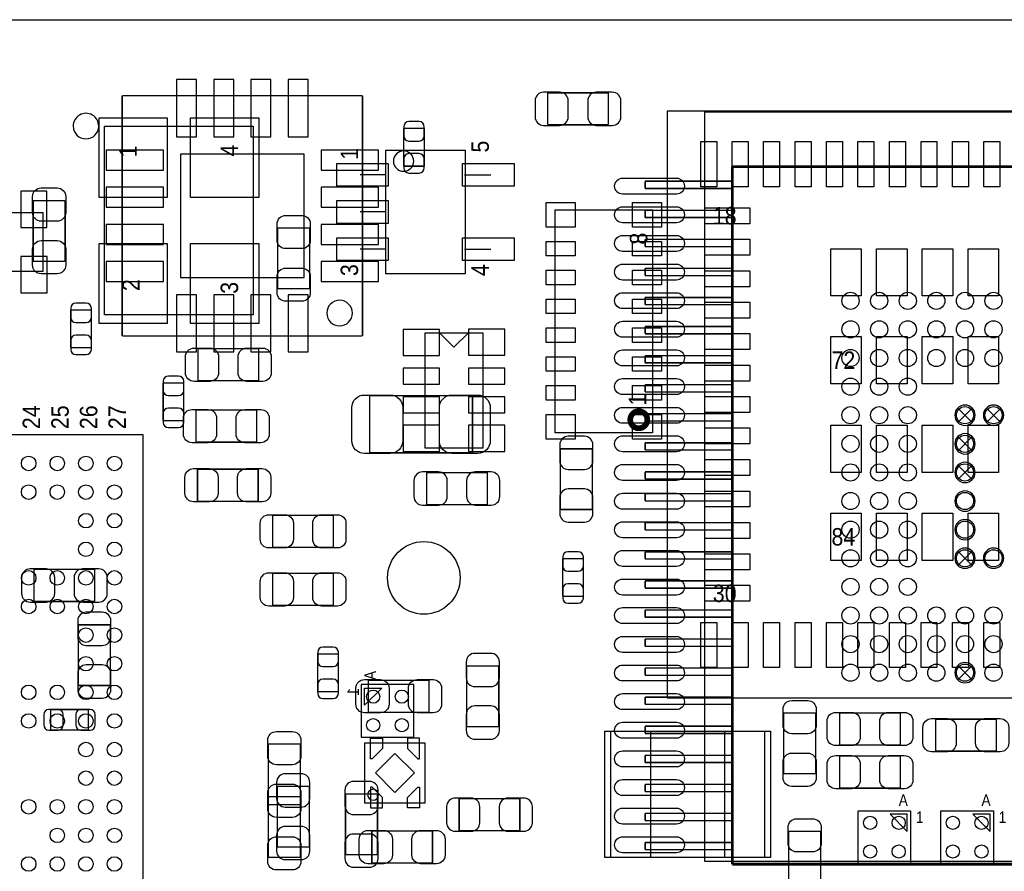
# Model space of a CAD drawing. Extents: x 7.2 to 74.8, y 33.9 to 67.
# Tile 7 of 11: x 38.4 to 55.6, y 52.1 to 67. Entities that reach past the tile are written whole.
import ezdxf
from ezdxf.enums import TextEntityAlignment as Align

# ---------------------------------------------------------------- set-up
doc = ezdxf.new("R2010")
doc.units = 0
for name, color, linetype in [('BG_OUTLINE', 3, 'CONTINUOUS'), ('PG_ASSEMBLY_BOTTOM', 43, 'CONTINUOUS'), ('PG_ASSEMBLY_TOP', 7, 'CONTINUOUS'), ('PIN_BOTTOM', 211, 'CONTINUOUS'), ('PIN_TOP', 173, 'CONTINUOUS')]:
    doc.layers.add(name, color=color, linetype=linetype)

msp = doc.modelspace()

# ---------------------------------------------------------------- linework, layer by layer
at = {"layer": 'BG_OUTLINE'}
msp.add_lwpolyline([(74.799952, 55.992776, 0.414214), (72.800972, 53.993796, 0.414214), (74.799952, 51.994816), (74.799952, 33.993836), (23.949152, 33.993836), (23.949152, 37.493956, 0.414214), (23.451312, 37.994336, 0.414214), (22.950932, 37.493956), (22.950932, 33.993836), (7.200392, 33.993836), (7.200392, 51.994816, 0.414214), (9.199372, 53.993796, 0.414214), (7.200392, 55.992776), (7.199884, 66.987928), (74.799952, 66.987928)], format="xyb", close=True, dxfattribs=at)
at = {"layer": 'PG_ASSEMBLY_BOTTOM'}
for points, const_width in [([(44.390564, 65.660524), (40.19042, 65.660524)], 0.0254), ([(40.19042, 65.660524), (40.19042, 61.46038)], 0.0254), ([(44.390564, 61.46038), (44.390564, 65.660524)], 0.0254), ([(48.68799, 65.710308), (47.627794, 65.710308)], 0.024892), ([(47.627794, 65.710308), (47.627794, 65.150492)], 0.024892), ([(48.68799, 65.150492), (48.68799, 65.710308)], 0.024892), ([(45.110654, 65.087246), (45.110654, 64.427354)], 0.024892), ([(45.470826, 65.087246), (45.110654, 65.087246)], 0.024892), ([(45.470826, 64.427354), (45.470826, 65.087246)], 0.024892), ([(47.627794, 65.150492), (48.68799, 65.150492)], 0.024892), ([(45.110654, 64.427354), (45.470826, 64.427354)], 0.024892), ([(50.856388, 64.419226), (50.856388, 52.227226)], 0.0508), ([(67.671188, 64.419226), (50.856388, 64.419226)], 0.0508), ([(49.332388, 64.165226), (50.856388, 64.165226)], 0.0254), ([(49.332388, 64.038226), (49.332388, 64.165226)], 0.0254), ([(50.856388, 64.038226), (49.332388, 64.038226)], 0.0254), ([(49.332388, 63.657226), (50.856388, 63.657226)], 0.0254), ([(49.332388, 63.530226), (49.332388, 63.657226)], 0.0254), ([(50.856388, 63.530226), (49.332388, 63.530226)], 0.0254), ([(49.332388, 63.149226), (50.856388, 63.149226)], 0.0254), ([(49.332388, 63.022226), (49.332388, 63.149226)], 0.0254), ([(50.856388, 63.022226), (49.332388, 63.022226)], 0.0254), ([(49.332388, 62.641226), (50.856388, 62.641226)], 0.0254), ([(49.332388, 62.514226), (49.332388, 62.641226)], 0.0254), ([(50.856388, 62.514226), (49.332388, 62.514226)], 0.0254), ([(49.332388, 62.133226), (50.856388, 62.133226)], 0.0254), ([(49.332388, 62.006226), (49.332388, 62.133226)], 0.0254), ([(50.856388, 62.006226), (49.332388, 62.006226)], 0.0254), ([(39.651178, 61.914278), (39.291006, 61.914278)], 0.024892), ([(39.291006, 61.914278), (39.291006, 61.254386)], 0.024892), ([(39.651178, 61.254386), (39.651178, 61.914278)], 0.024892), ([(49.332388, 61.625226), (50.856388, 61.625226)], 0.0254), ([(49.332388, 61.498226), (49.332388, 61.625226)], 0.0254), ([(40.19042, 61.46038), (44.390564, 61.46038)], 0.0254), ([(50.856388, 61.498226), (49.332388, 61.498226)], 0.0254), ([(39.291006, 61.254386), (39.651178, 61.254386)], 0.024892), ([(49.332388, 61.117226), (50.856388, 61.117226)], 0.0254), ([(49.332388, 60.990226), (49.332388, 61.117226)], 0.0254), ([(50.856388, 60.990226), (49.332388, 60.990226)], 0.0254), ([(41.266618, 60.639198), (40.906446, 60.639198)], 0.024892), ([(40.906446, 60.639198), (40.906446, 59.979306)], 0.024892), ([(41.266618, 59.979306), (41.266618, 60.639198)], 0.024892), ([(49.332388, 60.609226), (50.856388, 60.609226)], 0.0254), ([(49.332388, 60.482226), (49.332388, 60.609226)], 0.0254), ([(50.856388, 60.482226), (49.332388, 60.482226)], 0.0254), ([(49.332388, 60.101226), (50.856388, 60.101226)], 0.0254), ([(49.332388, 59.974226), (49.332388, 60.101226)], 0.0254), ([(40.906446, 59.979306), (41.266618, 59.979306)], 0.024892), ([(50.856388, 59.974226), (49.332388, 59.974226)], 0.0254), ([(49.332388, 59.593226), (50.856388, 59.593226)], 0.0254), ([(49.332388, 59.466226), (49.332388, 59.593226)], 0.0254), ([(47.849282, 59.487054), (47.849282, 58.426858)], 0.024892), ([(48.409098, 59.487054), (47.849282, 59.487054)], 0.024892), ([(48.409098, 58.426858), (48.409098, 59.487054)], 0.024892), ([(50.856388, 59.466226), (49.332388, 59.466226)], 0.0254), ([(45.511212, 59.073288), (45.511212, 58.513472), (46.571408, 58.513472), (46.571408, 59.073288), (45.511212, 59.073288)], 0.024892), ([(49.332388, 59.085226), (50.856388, 59.085226)], 0.0254), ([(49.332388, 58.958226), (49.332388, 59.085226)], 0.0254), ([(50.856388, 58.958226), (49.332388, 58.958226)], 0.0254), ([(49.332388, 58.704226), (50.856388, 58.704226)], 0.0254), ([(49.332388, 58.577226), (49.332388, 58.704226)], 0.0254), ([(50.856388, 58.577226), (49.332388, 58.577226)], 0.0254), ([(47.849282, 58.426858), (48.409098, 58.426858)], 0.024892), ([(49.332388, 58.196226), (50.856388, 58.196226)], 0.0254), ([(49.332388, 58.069226), (49.332388, 58.196226)], 0.0254), ([(50.856388, 58.069226), (49.332388, 58.069226)], 0.0254), ([(49.332388, 57.688226), (50.856388, 57.688226)], 0.0254), ([(49.332388, 57.561226), (49.332388, 57.688226)], 0.0254), ([(48.251618, 57.568084), (47.891446, 57.568084)], 0.024892), ([(47.891446, 57.568084), (47.891446, 56.908192)], 0.024892), ([(48.251618, 56.908192), (48.251618, 57.568084)], 0.024892), ([(50.856388, 57.561226), (49.332388, 57.561226)], 0.0254), ([(39.710106, 57.380124), (38.64991, 57.380124)], 0.024892), ([(38.64991, 57.380124), (38.64991, 56.820308)], 0.024892), ([(39.710106, 56.820308), (39.710106, 57.380124)], 0.024892), ([(49.332388, 57.180226), (50.856388, 57.180226)], 0.0254), ([(49.332388, 57.053226), (49.332388, 57.180226)], 0.0254), ([(50.856388, 57.053226), (49.332388, 57.053226)], 0.0254), ([(38.64991, 56.820308), (39.710106, 56.820308)], 0.024892), ([(47.891446, 56.908192), (48.251618, 56.908192)], 0.024892), ([(49.332388, 56.672226), (50.856388, 56.672226)], 0.0254), ([(49.332388, 56.545226), (49.332388, 56.672226)], 0.0254), ([(50.856388, 56.545226), (49.332388, 56.545226)], 0.0254), ([(39.421816, 56.411622), (39.421816, 55.351426)], 0.024892), ([(39.981632, 56.411622), (39.421816, 56.411622)], 0.024892), ([(39.981632, 55.351426), (39.981632, 56.411622)], 0.024892), ([(49.332388, 56.164226), (50.856388, 56.164226)], 0.0254), ([(49.332388, 56.037226), (49.332388, 56.164226)], 0.0254), ([(50.856388, 56.037226), (49.332388, 56.037226)], 0.0254), ([(43.608498, 55.242206), (43.96867, 55.242206), (43.96867, 55.902098), (43.608498, 55.902098), (43.608498, 55.242206)], 0.024892), ([(46.773846, 55.693564), (46.21403, 55.693564), (46.21403, 54.633368), (46.773846, 54.633368), (46.773846, 55.693564)], 0.024892), ([(49.332388, 55.656226), (50.856388, 55.656226)], 0.0254), ([(49.332388, 55.529226), (49.332388, 55.656226)], 0.0254), ([(50.856388, 55.529226), (49.332388, 55.529226)], 0.0254), ([(39.421816, 55.351426), (39.981632, 55.351426)], 0.024892), ([(49.332388, 55.148226), (50.856388, 55.148226)], 0.0254), ([(49.332388, 55.021226), (49.332388, 55.148226)], 0.0254), ([(39.599108, 54.932072), (38.939216, 54.932072)], 0.024892), ([(38.939216, 54.932072), (38.939216, 54.5719)], 0.024892), ([(39.599108, 54.5719), (39.599108, 54.932072)], 0.024892), ([(50.856388, 55.021226), (49.332388, 55.021226)], 0.0254), ([(38.939216, 54.5719), (39.599108, 54.5719)], 0.024892), ([(49.332388, 54.640226), (50.856388, 54.640226)], 0.0254), ([(49.332388, 54.513226), (49.332388, 54.640226)], 0.0254), ([(50.856388, 54.513226), (49.332388, 54.513226)], 0.0254), ([(49.332388, 54.132226), (50.856388, 54.132226)], 0.0254), ([(49.332388, 54.005226), (49.332388, 54.132226)], 0.0254), ([(50.856388, 54.005226), (49.332388, 54.005226)], 0.0254), ([(43.459908, 53.588158), (42.900092, 53.588158)], 0.024892), ([(42.900092, 53.588158), (42.900092, 52.527962)], 0.024892), ([(43.459908, 52.527962), (43.459908, 53.588158)], 0.024892), ([(49.332388, 53.624226), (50.856388, 53.624226)], 0.0254), ([(49.332388, 53.497226), (49.332388, 53.624226)], 0.0254), ([(44.653708, 53.456078), (44.093892, 53.456078), (44.093892, 52.395882), (44.653708, 52.395882), (44.653708, 53.456078)], 0.024892), ([(47.141638, 52.813712), (47.141638, 53.373528), (46.081442, 53.373528), (46.081442, 52.813712), (47.141638, 52.813712)], 0.024892), ([(50.856388, 53.497226), (49.332388, 53.497226)], 0.0254), ([(49.332388, 53.116226), (50.856388, 53.116226)], 0.0254), ([(49.332388, 52.989226), (49.332388, 53.116226)], 0.0254), ([(50.856388, 52.989226), (49.332388, 52.989226)], 0.0254), ([(42.900092, 52.527962), (43.459908, 52.527962)], 0.024892), ([(49.332388, 52.608226), (50.856388, 52.608226)], 0.0254), ([(49.332388, 52.481226), (49.332388, 52.608226)], 0.0254), ([(50.856388, 52.481226), (49.332388, 52.481226)], 0.0254), ([(50.856388, 52.227226), (67.671188, 52.227226)], 0.0508)]:
    msp.add_lwpolyline(points, dxfattribs=dict(at, const_width=const_width))
for points in [[(50.37328, 52.274978), (50.37328, 65.375028), (61.973206, 65.375028), (61.973206, 52.274978)], [(44.42841, 55.30723), (44.728384, 55.30723), (44.42841, 55.007256)]]:
    msp.add_lwpolyline(points, close=True, dxfattribs=at)
for points in [[(38.810692, 63.611252), (36.804092, 63.611252)], [(38.810692, 62.595252), (38.810692, 63.611252)], [(36.804092, 62.595252), (38.810692, 62.595252)], [(45.482002, 61.511434), (45.482002, 59.504834), (46.498002, 59.504834), (46.498002, 61.511434), (45.482002, 61.511434)], [(45.990002, 61.262514), (45.736002, 61.516514)], [(45.990002, 61.262514), (46.244002, 61.516514)], [(55.049166, 60.20054), (55.048658, 60.20054), (54.797706, 59.949588)], [(54.79796, 60.200794), (54.798468, 60.200794), (55.04942, 59.949842)], [(55.549038, 60.20054), (55.54853, 60.20054), (55.297578, 59.949588)], [(55.297832, 60.200794), (55.29834, 60.200794), (55.549292, 59.949842)], [(55.049166, 59.700668), (55.048658, 59.700668), (54.797706, 59.449716)], [(54.79796, 59.700922), (54.798468, 59.700922), (55.04942, 59.44997)], [(55.049166, 59.200542), (55.048658, 59.200542), (54.797706, 58.94959)], [(54.79796, 59.200796), (54.798468, 59.200796), (55.04942, 58.949844)], [(55.049166, 57.700672), (55.048658, 57.700672), (54.797706, 57.44972)], [(54.79796, 57.700926), (54.798468, 57.700926), (55.04942, 57.449974)], [(55.049166, 55.700676), (55.048658, 55.700676), (54.797706, 55.449724)], [(54.79796, 55.70093), (54.798468, 55.70093), (55.04942, 55.449978)], [(45.287438, 55.366158), (44.369482, 55.366158), (44.369482, 54.448202), (45.287438, 54.448202), (45.287438, 55.366158)]]:
    msp.add_lwpolyline(points, dxfattribs=at)
msp.add_lwpolyline([(43.990514, 62.08395, 0.414271), (43.766994, 61.86043, 0.414144), (43.990514, 61.63691, 0.414156), (44.214034, 61.86043, 0.414144)], format="xyb", close=True, dxfattribs=at)
for points in [[(55.101236, 60.075064, 1), (54.745636, 60.075064, 1), (55.101236, 60.075064)], [(55.601108, 60.075064, 1), (55.245508, 60.075064, 1), (55.601108, 60.075064)], [(55.101236, 59.575192, 1), (54.745636, 59.575192, 1), (55.101236, 59.575192)], [(55.101236, 59.075066, 1), (54.745636, 59.075066, 1), (55.101236, 59.075066)], [(55.101236, 58.575194, 1), (54.745636, 58.575194, 1), (55.101236, 58.575194)], [(55.101236, 58.075068, 1), (54.745636, 58.075068, 1), (55.101236, 58.075068)], [(55.101236, 57.575196, 1), (54.745636, 57.575196, 1), (55.101236, 57.575196)], [(55.601108, 57.575196, 1), (55.245508, 57.575196, 1), (55.601108, 57.575196)], [(55.101236, 55.5752, 1), (54.745636, 55.5752, 1), (55.101236, 55.5752)]]:
    msp.add_lwpolyline(points, format="xyb", dxfattribs=at)
at = {"layer": 'PG_ASSEMBLY_TOP'}
for points in [[(39.779956, 65.127886, 1.000125), (39.332916, 65.127886, 0.999875), (39.779956, 65.127886)], [(45.287692, 64.516, 1), (44.932092, 64.516, 1), (45.287692, 64.516)], [(44.673012, 53.4416, 1), (44.480988, 53.4416, 1), (44.673012, 53.4416)]]:
    msp.add_lwpolyline(points, format="xyb", dxfattribs=at)
for points in [[(49.718214, 65.386966), (49.718214, 55.13705), (59.96813, 55.13705), (59.96813, 65.386966)], [(39.882064, 65.12687), (42.482008, 65.12687), (42.482008, 61.826902), (39.882064, 61.826902)], [(49.461928, 59.765946), (47.760128, 59.765946), (47.760128, 63.667386), (49.461928, 63.667386)], [(45.483018, 53.297582), (44.432982, 53.297582), (44.432982, 54.347618), (45.483018, 54.347618)], [(53.915056, 53.100478), (53.615082, 53.100478), (53.915056, 52.800504)], [(55.362348, 53.100478), (55.062374, 53.100478), (55.362348, 52.800504)]]:
    msp.add_lwpolyline(points, close=True, dxfattribs=at)
for points in [[(46.190916, 64.702182), (44.790868, 64.702182)], [(44.790868, 64.702182), (44.790868, 62.552072)], [(46.190916, 62.552072), (46.190916, 64.702182)], [(44.805092, 64.27724), (44.347892, 64.27724)], [(46.176692, 64.27724), (46.633892, 64.27724)], [(44.805092, 63.627), (44.347892, 63.627)], [(44.805092, 62.97676), (44.347892, 62.97676)], [(46.176692, 62.97676), (46.633892, 62.97676)], [(44.790868, 62.552072), (46.190916, 62.552072)], [(40.55491, 59.73191), (26.954988, 59.73191)], [(40.55491, 45.731938), (40.55491, 59.73191)], [(51.425856, 54.55031), (48.725836, 54.55031)], [(48.725836, 54.55031), (48.725836, 52.350416)], [(51.425856, 52.350416), (51.425856, 54.55031)], [(53.056028, 53.159406), (53.973984, 53.159406), (53.973984, 52.24145), (53.056028, 52.24145), (53.056028, 53.159406)], [(54.50332, 53.159406), (55.421276, 53.159406), (55.421276, 52.24145), (54.50332, 52.24145), (54.50332, 53.159406)], [(48.725836, 52.350416), (51.425856, 52.350416)]]:
    msp.add_lwpolyline(points, dxfattribs=at)
at = {"layer": 'PG_ASSEMBLY_TOP', "const_width": 0.024892}
for points in [[(38.632892, 62.766702), (38.632892, 63.826898)], [(38.632892, 63.826898), (39.192708, 63.826898)], [(39.192708, 63.826898), (39.192708, 62.766702)], [(42.908728, 62.286388), (42.908728, 63.346584)], [(42.908728, 63.346584), (43.468544, 63.346584)], [(43.468544, 63.346584), (43.468544, 62.286388)], [(39.192708, 62.766702), (38.632892, 62.766702)], [(43.468544, 62.286388), (42.908728, 62.286388)], [(41.515538, 61.237114), (42.575734, 61.237114)], [(41.515538, 60.677298), (41.515538, 61.237114)], [(42.575734, 61.237114), (42.575734, 60.677298)], [(42.575734, 60.677298), (41.515538, 60.677298)], [(44.51477, 59.418474), (44.51477, 60.418726), (46.314614, 60.418726), (46.314614, 59.418474), (44.51477, 59.418474)], [(41.480994, 60.164726), (42.54119, 60.164726)], [(41.480994, 59.60491), (41.480994, 60.164726)], [(42.54119, 60.164726), (42.54119, 59.60491)], [(42.54119, 59.60491), (41.480994, 59.60491)], [(41.506394, 59.131708), (42.56659, 59.131708)], [(41.506394, 58.571892), (41.506394, 59.131708)], [(42.56659, 59.131708), (42.56659, 58.571892)], [(42.56659, 58.571892), (41.506394, 58.571892)], [(42.822114, 58.326528), (43.88231, 58.326528)], [(42.822114, 57.766712), (42.822114, 58.326528)], [(43.88231, 58.326528), (43.88231, 57.766712)], [(43.88231, 57.766712), (42.822114, 57.766712)], [(42.822114, 57.310528), (43.88231, 57.310528)], [(42.822114, 56.750712), (42.822114, 57.310528)], [(43.88231, 57.310528), (43.88231, 56.750712)], [(43.88231, 56.750712), (42.822114, 56.750712)], [(44.49445, 54.884066), (44.49445, 55.443882), (45.554646, 55.443882), (45.554646, 54.884066), (44.49445, 54.884066)], [(51.754024, 53.808884), (51.754024, 54.86908)], [(51.754024, 54.86908), (52.31384, 54.86908)], [(52.31384, 54.86908), (52.31384, 53.808884)], [(52.733194, 54.310788), (52.733194, 54.870604)], [(52.733194, 54.870604), (53.79339, 54.870604)], [(53.79339, 54.870604), (53.79339, 54.310788)], [(54.409594, 54.203092), (54.409594, 54.762908)], [(54.409594, 54.762908), (55.46979, 54.762908)], [(55.46979, 54.762908), (55.46979, 54.203092)], [(42.745152, 53.267102), (42.745152, 54.327298)], [(42.745152, 54.327298), (43.304968, 54.327298)], [(43.304968, 54.327298), (43.304968, 53.267102)], [(53.79339, 54.310788), (52.733194, 54.310788)], [(52.733194, 53.557932), (52.733194, 54.117748)], [(52.733194, 54.117748), (53.79339, 54.117748)], [(53.79339, 54.117748), (53.79339, 53.557932)], [(55.46979, 54.203092), (54.409594, 54.203092)], [(52.31384, 53.808884), (51.754024, 53.808884)], [(53.79339, 53.557932), (52.733194, 53.557932)], [(43.304968, 52.347114), (42.745152, 52.347114), (42.745152, 53.40731), (43.304968, 53.40731), (43.304968, 52.347114)], [(43.304968, 53.267102), (42.745152, 53.267102)], [(44.554902, 52.247292), (44.554902, 52.807108), (45.615098, 52.807108), (45.615098, 52.247292), (44.554902, 52.247292)], [(51.840384, 51.743102), (51.840384, 52.803298)], [(51.840384, 52.803298), (52.4002, 52.803298)], [(52.4002, 52.803298), (52.4002, 51.743102)]]:
    msp.add_lwpolyline(points, dxfattribs=at)
at = {"layer": 'PG_ASSEMBLY_TOP', "const_width": 0.09906}
msp.add_lwpolyline([(49.370488, 59.996578, 0.999739), (49.07153, 59.996832, 1.000261), (49.370488, 59.996578)], format="xyb", dxfattribs=at)
at = {"layer": 'PIN_BOTTOM'}
for points in [[(41.14038, 64.940561), (41.490392, 64.940561), (41.490392, 65.940559), (41.14038, 65.940559)], [(41.790366, 64.940561), (42.140378, 64.940561), (42.140378, 65.940559), (41.790366, 65.940559)], [(42.440606, 64.940561), (42.790618, 64.940561), (42.790618, 65.940559), (42.440606, 65.940559)], [(43.090592, 64.940561), (43.440604, 64.940561), (43.440604, 65.940559), (43.090592, 65.940559)], [(39.910385, 64.360552), (40.910383, 64.360552), (40.910383, 64.710564), (39.910385, 64.710564)], [(41.210484, 62.480444), (43.3705, 62.480444), (43.3705, 64.64046), (41.210484, 64.64046)], [(43.670601, 64.360552), (44.670599, 64.360552), (44.670599, 64.710564), (43.670601, 64.710564)], [(39.910385, 63.710566), (40.910383, 63.710566), (40.910383, 64.060578), (39.910385, 64.060578)], [(43.670601, 63.710566), (44.670599, 63.710566), (44.670599, 64.060578), (43.670601, 64.060578)], [(38.4175, 63.992252), (38.4175, 63.357252), (38.8747, 63.357252), (38.8747, 63.992252)], [(39.910385, 63.060326), (40.910383, 63.060326), (40.910383, 63.410338), (39.910385, 63.410338)], [(43.670601, 63.060326), (44.670599, 63.060326), (44.670599, 63.410338), (43.670601, 63.410338)], [(38.418262, 62.849252), (38.418262, 62.214252), (38.875462, 62.214252), (38.875462, 62.849252)], [(39.910385, 62.41034), (40.910383, 62.41034), (40.910383, 62.760352), (39.910385, 62.760352)], [(43.670601, 62.41034), (44.670599, 62.41034), (44.670599, 62.760352), (43.670601, 62.760352)], [(41.14038, 61.180345), (41.490392, 61.180345), (41.490392, 62.180343), (41.14038, 62.180343)], [(41.790366, 61.180345), (42.140378, 61.180345), (42.140378, 62.180343), (41.790366, 62.180343)], [(42.440606, 61.180345), (42.790618, 61.180345), (42.790618, 62.180343), (42.440606, 62.180343)], [(43.090592, 61.180345), (43.440604, 61.180345), (43.440604, 62.180343), (43.090592, 62.180343)], [(45.736002, 61.574934), (45.101002, 61.574934), (45.101002, 61.117734), (45.736002, 61.117734)], [(46.879002, 61.580014), (46.244002, 61.580014), (46.244002, 61.122814), (46.879002, 61.122814)], [(45.736002, 60.896754), (45.101002, 60.896754), (45.101002, 60.617354), (45.736002, 60.617354)], [(46.879002, 60.899294), (46.244002, 60.899294), (46.244002, 60.619894), (46.879002, 60.619894)], [(45.736002, 60.396374), (45.101002, 60.396374), (45.101002, 60.116974), (45.736002, 60.116974)], [(46.879002, 60.398914), (46.244002, 60.398914), (46.244002, 60.119514), (46.879002, 60.119514)], [(45.736002, 59.898534), (45.101002, 59.898534), (45.101002, 59.441334), (45.736002, 59.441334)], [(46.879002, 59.898534), (46.244002, 59.898534), (46.244002, 59.441334), (46.879002, 59.441334)]]:
    msp.add_lwpolyline(points, close=True, dxfattribs=at)
for points in [[(47.557944, 65.140332), (47.837852, 65.140332, 0.414846), (47.987966, 65.290446), (47.987966, 65.570354, 0.414846), (47.837852, 65.720468), (47.557944, 65.720468, 0.414846), (47.40783, 65.570354), (47.40783, 65.290446, 0.414846)], [(48.75784, 65.720468), (48.477932, 65.720468, 0.414846), (48.327818, 65.570354), (48.327818, 65.290446, 0.414846), (48.477932, 65.140332), (48.75784, 65.140332, 0.414846), (48.907954, 65.290446), (48.907954, 65.570354, 0.414846)], [(45.110654, 65.117218), (45.110654, 64.957198, 0.413587), (45.200824, 64.867282), (45.380656, 64.867282, 0.413587), (45.470826, 64.957198), (45.470826, 65.117218, 0.413587), (45.380656, 65.207134), (45.200824, 65.207134, 0.413587)], [(45.470826, 64.397382), (45.470826, 64.557402, 0.413587), (45.380656, 64.647318), (45.200824, 64.647318, 0.413587), (45.110654, 64.557402), (45.110654, 64.397382, 0.413587), (45.200824, 64.307466), (45.380656, 64.307466, 0.413587)], [(49.878488, 63.939166), (48.938688, 63.939166, -1), (48.938688, 64.218566), (49.878488, 64.218566, -1)], [(49.878488, 63.438786), (48.938688, 63.438786, -1), (48.938688, 63.718186), (49.878488, 63.718186, -1)], [(49.878488, 62.938406), (48.938688, 62.938406, -1), (48.938688, 63.217806), (49.878488, 63.217806, -1)], [(49.878488, 62.438026), (48.938688, 62.438026, -1), (48.938688, 62.717426), (49.878488, 62.717426, -1)], [(49.878488, 61.937646), (48.938688, 61.937646, -1), (48.938688, 62.217046), (49.878488, 62.217046, -1)], [(39.291006, 61.94425), (39.291006, 61.78423, 0.413587), (39.381176, 61.694314), (39.561008, 61.694314, 0.413587), (39.651178, 61.78423), (39.651178, 61.94425, 0.413587), (39.561008, 62.034166), (39.381176, 62.034166, 0.413587)], [(49.878488, 61.437266), (48.938688, 61.437266, -1), (48.938688, 61.716666), (49.878488, 61.716666, -1)], [(39.651178, 61.224414), (39.651178, 61.384434, 0.413587), (39.561008, 61.47435), (39.381176, 61.47435, 0.413587), (39.291006, 61.384434), (39.291006, 61.224414, 0.413587), (39.381176, 61.134498), (39.561008, 61.134498, 0.413587)], [(49.878488, 60.936886), (48.938688, 60.936886, -1), (48.938688, 61.216286), (49.878488, 61.216286, -1)], [(40.906446, 60.66917), (40.906446, 60.50915, 0.413587), (40.996616, 60.419234), (41.176448, 60.419234, 0.413587), (41.266618, 60.50915), (41.266618, 60.66917, 0.413587), (41.176448, 60.759086), (40.996616, 60.759086, 0.413587)], [(49.878488, 60.436506), (48.938688, 60.436506, -1), (48.938688, 60.715906), (49.878488, 60.715906, -1)], [(41.266618, 59.949334), (41.266618, 60.109354, 0.413587), (41.176448, 60.19927), (40.996616, 60.19927, 0.413587), (40.906446, 60.109354), (40.906446, 59.949334, 0.413587), (40.996616, 59.859418), (41.176448, 59.859418, 0.413587)], [(49.878488, 59.933586), (48.938688, 59.933586, -1), (48.938688, 60.212986), (49.878488, 60.212986, -1)], [(47.839122, 59.556904), (47.839122, 59.276996, 0.414846), (47.989236, 59.126882), (48.269144, 59.126882, 0.414846), (48.419258, 59.276996), (48.419258, 59.556904, 0.414846), (48.269144, 59.707018), (47.989236, 59.707018, 0.414846)], [(49.878488, 59.435746), (48.938688, 59.435746, -1), (48.938688, 59.715146), (49.878488, 59.715146, -1)], [(49.878488, 58.935366), (48.938688, 58.935366, -1), (48.938688, 59.214766), (49.878488, 59.214766, -1)], [(45.441362, 58.503312), (45.72127, 58.503312, 0.414846), (45.871384, 58.653426), (45.871384, 58.933334, 0.414846), (45.72127, 59.083448), (45.441362, 59.083448, 0.414846), (45.291248, 58.933334), (45.291248, 58.653426, 0.414846)], [(46.641258, 59.083448), (46.36135, 59.083448, 0.414846), (46.211236, 58.933334), (46.211236, 58.653426, 0.414846), (46.36135, 58.503312), (46.641258, 58.503312, 0.414846), (46.791372, 58.653426), (46.791372, 58.933334, 0.414846)], [(48.419258, 58.357008), (48.419258, 58.636916, 0.414846), (48.269144, 58.78703), (47.989236, 58.78703, 0.414846), (47.839122, 58.636916), (47.839122, 58.357008, 0.414846), (47.989236, 58.206894), (48.269144, 58.206894, 0.414846)], [(49.878488, 58.432446), (48.938688, 58.432446, -1), (48.938688, 58.711846), (49.878488, 58.711846, -1)], [(49.878488, 57.934606), (48.938688, 57.934606, -1), (48.938688, 58.214006), (49.878488, 58.214006, -1)], [(47.891446, 57.598056), (47.891446, 57.438036, 0.413587), (47.981616, 57.34812), (48.161448, 57.34812, 0.413587), (48.251618, 57.438036), (48.251618, 57.598056, 0.413587), (48.161448, 57.687972), (47.981616, 57.687972, 0.413587)], [(49.878488, 57.431686), (48.938688, 57.431686, -1), (48.938688, 57.711086), (49.878488, 57.711086, -1)], [(38.58006, 56.810148), (38.859968, 56.810148, 0.414846), (39.010082, 56.960262), (39.010082, 57.24017, 0.414846), (38.859968, 57.390284), (38.58006, 57.390284, 0.414846), (38.429946, 57.24017), (38.429946, 56.960262, 0.414846)], [(39.779956, 57.390284), (39.500048, 57.390284, 0.414846), (39.349934, 57.24017), (39.349934, 56.960262, 0.414846), (39.500048, 56.810148), (39.779956, 56.810148, 0.414846), (39.93007, 56.960262), (39.93007, 57.24017, 0.414846)], [(49.878488, 56.931306), (48.938688, 56.931306, -1), (48.938688, 57.210706), (49.878488, 57.210706, -1)], [(48.251618, 56.87822), (48.251618, 57.03824, 0.413587), (48.161448, 57.128156), (47.981616, 57.128156, 0.413587), (47.891446, 57.03824), (47.891446, 56.87822, 0.413587), (47.981616, 56.788304), (48.161448, 56.788304, 0.413587)], [(39.411656, 56.481472), (39.411656, 56.201564, 0.414846), (39.56177, 56.05145), (39.841678, 56.05145, 0.414846), (39.991792, 56.201564), (39.991792, 56.481472, 0.414846), (39.841678, 56.631586), (39.56177, 56.631586, 0.414846)], [(49.878488, 56.433466), (48.938688, 56.433466, -1), (48.938688, 56.712866), (49.878488, 56.712866, -1)], [(49.878488, 55.930546), (48.938688, 55.930546, -1), (48.938688, 56.209946), (49.878488, 56.209946, -1)], [(43.608498, 55.93207), (43.608498, 55.77205, 0.413587), (43.698668, 55.682134), (43.8785, 55.682134, 0.413587), (43.96867, 55.77205), (43.96867, 55.93207, 0.413587), (43.8785, 56.021986), (43.698668, 56.021986, 0.413587)], [(46.20387, 55.763414), (46.20387, 55.483506, 0.414846), (46.353984, 55.333392), (46.633892, 55.333392, 0.414846), (46.784006, 55.483506), (46.784006, 55.763414, 0.414846), (46.633892, 55.913528), (46.353984, 55.913528, 0.414846)], [(39.991792, 55.281576), (39.991792, 55.561484, 0.414846), (39.841678, 55.711598), (39.56177, 55.711598, 0.414846), (39.411656, 55.561484), (39.411656, 55.281576, 0.414846), (39.56177, 55.131462), (39.841678, 55.131462, 0.414846)], [(49.878488, 55.430166), (48.938688, 55.430166, -1), (48.938688, 55.709566), (49.878488, 55.709566, -1)], [(43.96867, 55.212234), (43.96867, 55.372254, 0.413587), (43.8785, 55.46217), (43.698668, 55.46217, 0.413587), (43.608498, 55.372254), (43.608498, 55.212234, 0.413587), (43.698668, 55.122318), (43.8785, 55.122318, 0.413587)], [(49.878488, 54.929786), (48.938688, 54.929786, -1), (48.938688, 55.209186), (49.878488, 55.209186, -1)], [(38.909244, 54.5719), (39.069264, 54.5719, 0.413587), (39.15918, 54.66207), (39.15918, 54.841902, 0.413587), (39.069264, 54.932072), (38.909244, 54.932072, 0.413587), (38.819328, 54.841902), (38.819328, 54.66207, 0.413587)], [(39.62908, 54.932072), (39.46906, 54.932072, 0.413587), (39.379144, 54.841902), (39.379144, 54.66207, 0.413587), (39.46906, 54.5719), (39.62908, 54.5719, 0.413587), (39.718996, 54.66207), (39.718996, 54.841902, 0.413587)], [(46.784006, 54.563518), (46.784006, 54.843426, 0.414846), (46.633892, 54.99354), (46.353984, 54.99354, 0.414846), (46.20387, 54.843426), (46.20387, 54.563518, 0.414846), (46.353984, 54.413404), (46.633892, 54.413404, 0.414846)], [(49.878488, 54.429406), (48.938688, 54.429406, -1), (48.938688, 54.708806), (49.878488, 54.708806, -1)], [(49.878488, 53.929026), (48.938688, 53.929026, -1), (48.938688, 54.208426), (49.878488, 54.208426, -1)], [(42.889932, 53.658008), (42.889932, 53.3781, 0.414846), (43.040046, 53.227986), (43.319954, 53.227986, 0.414846), (43.470068, 53.3781), (43.470068, 53.658008, 0.414846), (43.319954, 53.808122), (43.040046, 53.808122, 0.414846)], [(49.878488, 53.428646), (48.938688, 53.428646, -1), (48.938688, 53.708046), (49.878488, 53.708046, -1)], [(44.083732, 53.525928), (44.083732, 53.24602, 0.414846), (44.233846, 53.095906), (44.513754, 53.095906, 0.414846), (44.663868, 53.24602), (44.663868, 53.525928, 0.414846), (44.513754, 53.676042), (44.233846, 53.676042, 0.414846)], [(46.011592, 52.803552), (46.2915, 52.803552, 0.414846), (46.441614, 52.953666), (46.441614, 53.233574, 0.414846), (46.2915, 53.383688), (46.011592, 53.383688, 0.414846), (45.861478, 53.233574), (45.861478, 52.953666, 0.414846)], [(47.211488, 53.383688), (46.93158, 53.383688, 0.414846), (46.781466, 53.233574), (46.781466, 52.953666, 0.414846), (46.93158, 52.803552), (47.211488, 52.803552, 0.414846), (47.361602, 52.953666), (47.361602, 53.233574, 0.414846)], [(49.878488, 52.928266), (48.938688, 52.928266, -1), (48.938688, 53.207666), (49.878488, 53.207666, -1)], [(43.470068, 52.458112), (43.470068, 52.73802, 0.414846), (43.319954, 52.888134), (43.040046, 52.888134, 0.414846), (42.889932, 52.73802), (42.889932, 52.458112, 0.414846), (43.040046, 52.307998), (43.319954, 52.307998, 0.414846)], [(44.663868, 52.326032), (44.663868, 52.60594, 0.414846), (44.513754, 52.756054), (44.233846, 52.756054, 0.414846), (44.083732, 52.60594), (44.083732, 52.326032, 0.414846), (44.233846, 52.175918), (44.513754, 52.175918, 0.414846)], [(49.878488, 52.427886), (48.938688, 52.427886, -1), (48.938688, 52.707286), (49.878488, 52.707286, -1)]]:
    msp.add_lwpolyline(points, format="xyb", close=True, dxfattribs=at)
for centre, radius in [((52.92344, 62.07506), 0.149987), ((53.423312, 62.07506), 0.149987), ((53.923438, 62.07506), 0.149987), ((54.42331, 62.07506), 0.149987), ((54.923436, 62.07506), 0.149987), ((55.423308, 62.07506), 0.149987), ((52.92344, 61.575188), 0.149987), ((53.423312, 61.575188), 0.149987), ((53.923438, 61.575188), 0.149987), ((54.42331, 61.575188), 0.149987), ((54.923436, 61.575188), 0.149987), ((55.423308, 61.575188), 0.149987), ((52.92344, 61.075062), 0.149987), ((53.423312, 61.075062), 0.149987), ((53.923438, 61.075062), 0.149987), ((54.42331, 61.075062), 0.149987), ((54.923436, 61.075062), 0.149987), ((55.423308, 61.075062), 0.149987), ((52.92344, 60.57519), 0.149987), ((53.423312, 60.57519), 0.149987), ((53.923438, 60.57519), 0.149987), ((52.92344, 60.075064), 0.149987), ((53.423312, 60.075064), 0.149987), ((53.923438, 60.075064), 0.149987), ((54.923436, 60.075064), 0.149987), ((55.423308, 60.075064), 0.149987), ((52.92344, 59.575192), 0.149987), ((53.423312, 59.575192), 0.149987), ((53.923438, 59.575192), 0.149987), ((54.923436, 59.575192), 0.149987), ((52.92344, 59.075066), 0.149987), ((53.423312, 59.075066), 0.149987), ((53.923438, 59.075066), 0.149987), ((54.923436, 59.075066), 0.149987), ((52.92344, 58.575194), 0.149987), ((53.423312, 58.575194), 0.149987), ((53.923438, 58.575194), 0.149987), ((54.923436, 58.575194), 0.149987), ((52.92344, 58.075068), 0.149987), ((53.423312, 58.075068), 0.149987), ((53.923438, 58.075068), 0.149987), ((54.923436, 58.075068), 0.149987), ((52.92344, 57.575196), 0.149987), ((53.423312, 57.575196), 0.149987), ((53.923438, 57.575196), 0.149987), ((54.923436, 57.575196), 0.149987), ((55.423308, 57.575196), 0.149987), ((52.92344, 57.07507), 0.149987), ((53.423312, 57.07507), 0.149987), ((53.923438, 57.07507), 0.149987), ((52.92344, 56.575198), 0.149987), ((53.423312, 56.575198), 0.149987), ((53.923438, 56.575198), 0.149987), ((54.42331, 56.575198), 0.149987), ((54.923436, 56.575198), 0.149987), ((55.423308, 56.575198), 0.149987), ((52.92344, 56.075072), 0.149987), ((53.423312, 56.075072), 0.149987), ((53.923438, 56.075072), 0.149987), ((54.42331, 56.075072), 0.149987), ((54.923436, 56.075072), 0.149987), ((55.423308, 56.075072), 0.149987), ((52.92344, 55.5752), 0.149987), ((53.423312, 55.5752), 0.149987), ((53.923438, 55.5752), 0.149987), ((54.42331, 55.5752), 0.149987), ((54.923436, 55.5752), 0.149987), ((55.423308, 55.5752), 0.149987), ((44.578524, 55.157116), 0.115062), ((45.078396, 55.157116), 0.115062), ((44.578524, 54.657244), 0.115062), ((45.078396, 54.657244), 0.115062)]:
    msp.add_circle(centre, radius, dxfattribs=at)
at = {"layer": 'PIN_TOP'}
for points in [[(39.785036, 65.27546), (40.978836, 65.27546), (40.978836, 63.87846), (39.785036, 63.87846)], [(41.385236, 65.27546), (42.579036, 65.27546), (42.579036, 63.87846), (41.385236, 63.87846)], [(50.583592, 64.856868), (50.583592, 64.069468), (50.304192, 64.069468), (50.304192, 64.856868)], [(51.132232, 64.856868), (51.132232, 64.069468), (50.852832, 64.069468), (50.852832, 64.856868)], [(51.683412, 64.856868), (51.683412, 64.069468), (51.404012, 64.069468), (51.404012, 64.856868)], [(52.232052, 64.856868), (52.232052, 64.069468), (51.952652, 64.069468), (51.952652, 64.856868)], [(52.783232, 64.856868), (52.783232, 64.069468), (52.503832, 64.069468), (52.503832, 64.856868)], [(53.331872, 64.856868), (53.331872, 64.069468), (53.052472, 64.069468), (53.052472, 64.856868)], [(53.883052, 64.856868), (53.883052, 64.069468), (53.603652, 64.069468), (53.603652, 64.856868)], [(54.434232, 64.856868), (54.434232, 64.069468), (54.154832, 64.069468), (54.154832, 64.856868)], [(54.982872, 64.856868), (54.982872, 64.069468), (54.703472, 64.069468), (54.703472, 64.856868)], [(55.531512, 64.856868), (55.531512, 64.069468), (55.252112, 64.069468), (55.252112, 64.856868)], [(43.941111, 64.477265), (44.841033, 64.477265), (44.841033, 64.077215), (43.941111, 64.077215)], [(46.140751, 64.477265), (47.040673, 64.477265), (47.040673, 64.077215), (46.140751, 64.077215)], [(43.941111, 63.827025), (44.841033, 63.827025), (44.841033, 63.426975), (43.941111, 63.426975)], [(48.110648, 63.362586), (47.602648, 63.362586), (47.602648, 63.794386), (48.110648, 63.794386)], [(49.111408, 63.794386), (49.619408, 63.794386), (49.619408, 63.362586), (49.111408, 63.362586)], [(50.375312, 63.701168), (51.162712, 63.701168), (51.162712, 63.421768), (50.375312, 63.421768)], [(43.941111, 63.176785), (44.841033, 63.176785), (44.841033, 62.776735), (43.941111, 62.776735)], [(46.140751, 63.176785), (47.040673, 63.176785), (47.040673, 62.776735), (46.140751, 62.776735)], [(39.785036, 63.075312), (40.978836, 63.075312), (40.978836, 61.678312), (39.785036, 61.678312)], [(41.385236, 63.075312), (42.579036, 63.075312), (42.579036, 61.678312), (41.385236, 61.678312)], [(48.110648, 62.859666), (47.602648, 62.859666), (47.602648, 63.113666), (48.110648, 63.113666)], [(49.619408, 62.859666), (49.111408, 62.859666), (49.111408, 63.113666), (49.619408, 63.113666)], [(50.375312, 63.152528), (51.162712, 63.152528), (51.162712, 62.873128), (50.375312, 62.873128)], [(53.110892, 62.986158), (53.110892, 62.160658), (52.577492, 62.160658), (52.577492, 62.986158)], [(53.910992, 62.986158), (53.910992, 62.160658), (53.377592, 62.160658), (53.377592, 62.986158)], [(54.708552, 62.986158), (54.708552, 62.160658), (54.175152, 62.160658), (54.175152, 62.986158)], [(55.511192, 62.986158), (55.511192, 62.160658), (54.977792, 62.160658), (54.977792, 62.986158)], [(48.110648, 62.356746), (47.602648, 62.356746), (47.602648, 62.610746), (48.110648, 62.610746)], [(49.619408, 62.356746), (49.111408, 62.356746), (49.111408, 62.610746), (49.619408, 62.610746)], [(50.375312, 62.601348), (51.162712, 62.601348), (51.162712, 62.321948), (50.375312, 62.321948)], [(48.110648, 61.851286), (47.602648, 61.851286), (47.602648, 62.105286), (48.110648, 62.105286)], [(49.619408, 61.851286), (49.111408, 61.851286), (49.111408, 62.105286), (49.619408, 62.105286)], [(50.375312, 62.052708), (51.162712, 62.052708), (51.162712, 61.773308), (50.375312, 61.773308)], [(48.110648, 61.348366), (47.602648, 61.348366), (47.602648, 61.602366), (48.110648, 61.602366)], [(49.619408, 61.348366), (49.111408, 61.348366), (49.111408, 61.602366), (49.619408, 61.602366)], [(50.375312, 61.501528), (51.162712, 61.501528), (51.162712, 61.222128), (50.375312, 61.222128)], [(53.110892, 61.449458), (53.110892, 60.623958), (52.577492, 60.623958), (52.577492, 61.449458)], [(53.910992, 61.449458), (53.910992, 60.623958), (53.377592, 60.623958), (53.377592, 61.449458)], [(54.708552, 61.449458), (54.708552, 60.623958), (54.175152, 60.623958), (54.175152, 61.449458)], [(55.511192, 61.449458), (55.511192, 60.623958), (54.977792, 60.623958), (54.977792, 61.449458)], [(48.110648, 60.842906), (47.602648, 60.842906), (47.602648, 61.096906), (48.110648, 61.096906)], [(49.619408, 60.842906), (49.111408, 60.842906), (49.111408, 61.096906), (49.619408, 61.096906)], [(50.375312, 60.950348), (51.162712, 60.950348), (51.162712, 60.670948), (50.375312, 60.670948)], [(48.110648, 60.339986), (47.602648, 60.339986), (47.602648, 60.593986), (48.110648, 60.593986)], [(49.619408, 60.339986), (49.111408, 60.339986), (49.111408, 60.593986), (49.619408, 60.593986)], [(50.375312, 60.401708), (51.162712, 60.401708), (51.162712, 60.122308), (50.375312, 60.122308)], [(48.110648, 59.656726), (47.602648, 59.656726), (47.602648, 60.088526), (48.110648, 60.088526)], [(49.111408, 60.088526), (49.619408, 60.088526), (49.619408, 59.656726), (49.111408, 59.656726)], [(50.375312, 59.853068), (51.162712, 59.853068), (51.162712, 59.573668), (50.375312, 59.573668)], [(53.110892, 59.900058), (53.110892, 59.074558), (52.577492, 59.074558), (52.577492, 59.900058)], [(53.910992, 59.900058), (53.910992, 59.074558), (53.377592, 59.074558), (53.377592, 59.900058)], [(54.708552, 59.900058), (54.708552, 59.074558), (54.175152, 59.074558), (54.175152, 59.900058)], [(55.511192, 59.900058), (55.511192, 59.074558), (54.977792, 59.074558), (54.977792, 59.900058)], [(50.375312, 59.301888), (51.162712, 59.301888), (51.162712, 59.022488), (50.375312, 59.022488)], [(50.375312, 58.750708), (51.162712, 58.750708), (51.162712, 58.471308), (50.375312, 58.471308)], [(53.110892, 58.363358), (53.110892, 57.537858), (52.577492, 57.537858), (52.577492, 58.363358)], [(53.910992, 58.363358), (53.910992, 57.537858), (53.377592, 57.537858), (53.377592, 58.363358)], [(54.708552, 58.363358), (54.708552, 57.537858), (54.175152, 57.537858), (54.175152, 58.363358)], [(55.511192, 58.363358), (55.511192, 57.537858), (54.977792, 57.537858), (54.977792, 58.363358)], [(50.375312, 58.202068), (51.162712, 58.202068), (51.162712, 57.922668), (50.375312, 57.922668)], [(50.375312, 57.650888), (51.162712, 57.650888), (51.162712, 57.371488), (50.375312, 57.371488)], [(50.375312, 57.102248), (51.162712, 57.102248), (51.162712, 56.822848), (50.375312, 56.822848)], [(50.583592, 56.454548), (50.583592, 55.667148), (50.304192, 55.667148), (50.304192, 56.454548)], [(51.132232, 56.454548), (51.132232, 55.667148), (50.852832, 55.667148), (50.852832, 56.454548)], [(51.683412, 56.454548), (51.683412, 55.667148), (51.404012, 55.667148), (51.404012, 56.454548)], [(52.232052, 56.454548), (52.232052, 55.667148), (51.952652, 55.667148), (51.952652, 56.454548)], [(52.783232, 56.454548), (52.783232, 55.667148), (52.503832, 55.667148), (52.503832, 56.454548)], [(53.331872, 56.454548), (53.331872, 55.667148), (53.052472, 55.667148), (53.052472, 56.454548)], [(53.883052, 56.454548), (53.883052, 55.667148), (53.603652, 55.667148), (53.603652, 56.454548)], [(54.434232, 56.454548), (54.434232, 55.667148), (54.154832, 55.667148), (54.154832, 56.454548)], [(54.982872, 56.454548), (54.982872, 55.667148), (54.703472, 55.667148), (54.703472, 56.454548)], [(55.531512, 56.454548), (55.531512, 55.667148), (55.252112, 55.667148), (55.252112, 56.454548)], [(44.55795, 54.072536), (44.527978, 54.072536), (44.527978, 54.432708), (44.737782, 54.432708), (44.737782, 54.252622)], [(45.35805, 54.072536), (45.388022, 54.072536), (45.388022, 54.432708), (45.178218, 54.432708), (45.178218, 54.252622)], [(48.626776, 52.34559), (48.626776, 54.55539), (49.426876, 54.55539), (49.426876, 52.34559)], [(50.724816, 52.34559), (50.724816, 54.55539), (51.524916, 54.55539), (51.524916, 52.34559)], [(45.297454, 53.8226), (44.958, 53.483146), (44.618546, 53.8226), (44.958, 54.162054)], [(44.55795, 53.572664), (44.527978, 53.572664), (44.527978, 53.212492), (44.737782, 53.212492), (44.737782, 53.392578)], [(45.35805, 53.572664), (45.388022, 53.572664), (45.388022, 53.212492), (45.178218, 53.212492), (45.178218, 53.392578)]]:
    msp.add_lwpolyline(points, close=True, dxfattribs=at)
for points in [[(39.202868, 63.896748), (39.202868, 63.61684, -0.414846), (39.052754, 63.466726), (38.772846, 63.466726, -0.414846), (38.622732, 63.61684), (38.622732, 63.896748, -0.414846), (38.772846, 64.046862), (39.052754, 64.046862, -0.414846)], [(43.478704, 63.416434), (43.478704, 63.136526, -0.414846), (43.32859, 62.986412), (43.048682, 62.986412, -0.414846), (42.898568, 63.136526), (42.898568, 63.416434, -0.414846), (43.048682, 63.566548), (43.32859, 63.566548, -0.414846)], [(38.622732, 62.696852), (38.622732, 62.97676, -0.414846), (38.772846, 63.126874), (39.052754, 63.126874, -0.414846), (39.202868, 62.97676), (39.202868, 62.696852, -0.414846), (39.052754, 62.546738), (38.772846, 62.546738, -0.414846)], [(42.898568, 62.216538), (42.898568, 62.496446, -0.414846), (43.048682, 62.64656), (43.32859, 62.64656, -0.414846), (43.478704, 62.496446), (43.478704, 62.216538, -0.414846), (43.32859, 62.066424), (43.048682, 62.066424, -0.414846)], [(41.445688, 61.247274), (41.725596, 61.247274, -0.414846), (41.87571, 61.09716), (41.87571, 60.817252, -0.414846), (41.725596, 60.667138), (41.445688, 60.667138, -0.414846), (41.295574, 60.817252), (41.295574, 61.09716, -0.414846)], [(42.645584, 60.667138), (42.365676, 60.667138, -0.414846), (42.215562, 60.817252), (42.215562, 61.09716, -0.414846), (42.365676, 61.247274), (42.645584, 61.247274, -0.414846), (42.795698, 61.09716), (42.795698, 60.817252, -0.414846)], [(44.4246, 60.428632), (44.874688, 60.428632, -0.414414), (45.094652, 60.208668), (45.094652, 59.628532, -0.414414), (44.874688, 59.408568), (44.4246, 59.408568, -0.414414), (44.204636, 59.628532), (44.204636, 60.208668, -0.414414)], [(46.404784, 59.408568), (45.954696, 59.408568, -0.414414), (45.734732, 59.628532), (45.734732, 60.208668, -0.414414), (45.954696, 60.428632), (46.404784, 60.428632, -0.414414), (46.624748, 60.208668), (46.624748, 59.628532, -0.414414)], [(41.411144, 60.174886), (41.691052, 60.174886, -0.414846), (41.841166, 60.024772), (41.841166, 59.744864, -0.414846), (41.691052, 59.59475), (41.411144, 59.59475, -0.414846), (41.26103, 59.744864), (41.26103, 60.024772, -0.414846)], [(42.61104, 59.59475), (42.331132, 59.59475, -0.414846), (42.181018, 59.744864), (42.181018, 60.024772, -0.414846), (42.331132, 60.174886), (42.61104, 60.174886, -0.414846), (42.761154, 60.024772), (42.761154, 59.744864, -0.414846)], [(41.436544, 59.141868), (41.716452, 59.141868, -0.414846), (41.866566, 58.991754), (41.866566, 58.711846, -0.414846), (41.716452, 58.561732), (41.436544, 58.561732, -0.414846), (41.28643, 58.711846), (41.28643, 58.991754, -0.414846)], [(42.63644, 58.561732), (42.356532, 58.561732, -0.414846), (42.206418, 58.711846), (42.206418, 58.991754, -0.414846), (42.356532, 59.141868), (42.63644, 59.141868, -0.414846), (42.786554, 58.991754), (42.786554, 58.711846, -0.414846)], [(42.752264, 58.336688), (43.032172, 58.336688, -0.414846), (43.182286, 58.186574), (43.182286, 57.906666, -0.414846), (43.032172, 57.756552), (42.752264, 57.756552, -0.414846), (42.60215, 57.906666), (42.60215, 58.186574, -0.414846)], [(43.95216, 57.756552), (43.672252, 57.756552, -0.414846), (43.522138, 57.906666), (43.522138, 58.186574, -0.414846), (43.672252, 58.336688), (43.95216, 58.336688, -0.414846), (44.102274, 58.186574), (44.102274, 57.906666, -0.414846)], [(42.752264, 57.320688), (43.032172, 57.320688, -0.414846), (43.182286, 57.170574), (43.182286, 56.890666, -0.414846), (43.032172, 56.740552), (42.752264, 56.740552, -0.414846), (42.60215, 56.890666), (42.60215, 57.170574, -0.414846)], [(43.95216, 56.740552), (43.672252, 56.740552, -0.414846), (43.522138, 56.890666), (43.522138, 57.170574, -0.414846), (43.672252, 57.320688), (43.95216, 57.320688, -0.414846), (44.102274, 57.170574), (44.102274, 56.890666, -0.414846)], [(44.4246, 55.454042), (44.704508, 55.454042, -0.414846), (44.854622, 55.303928), (44.854622, 55.02402, -0.414846), (44.704508, 54.873906), (44.4246, 54.873906, -0.414846), (44.274486, 55.02402), (44.274486, 55.303928, -0.414846)], [(45.624496, 54.873906), (45.344588, 54.873906, -0.414846), (45.194474, 55.02402), (45.194474, 55.303928, -0.414846), (45.344588, 55.454042), (45.624496, 55.454042, -0.414846), (45.77461, 55.303928), (45.77461, 55.02402, -0.414846)], [(52.324, 54.93893), (52.324, 54.659022, -0.414846), (52.173886, 54.508908), (51.893978, 54.508908, -0.414846), (51.743864, 54.659022), (51.743864, 54.93893, -0.414846), (51.893978, 55.089044), (52.173886, 55.089044, -0.414846)], [(52.663344, 54.880764), (52.943252, 54.880764, -0.414846), (53.093366, 54.73065), (53.093366, 54.450742, -0.414846), (52.943252, 54.300628), (52.663344, 54.300628, -0.414846), (52.51323, 54.450742), (52.51323, 54.73065, -0.414846)], [(53.86324, 54.300628), (53.583332, 54.300628, -0.414846), (53.433218, 54.450742), (53.433218, 54.73065, -0.414846), (53.583332, 54.880764), (53.86324, 54.880764, -0.414846), (54.013354, 54.73065), (54.013354, 54.450742, -0.414846)], [(54.339744, 54.773068), (54.619652, 54.773068, -0.414846), (54.769766, 54.622954), (54.769766, 54.343046, -0.414846), (54.619652, 54.192932), (54.339744, 54.192932, -0.414846), (54.18963, 54.343046), (54.18963, 54.622954, -0.414846)], [(55.53964, 54.192932), (55.259732, 54.192932, -0.414846), (55.109618, 54.343046), (55.109618, 54.622954, -0.414846), (55.259732, 54.773068), (55.53964, 54.773068, -0.414846), (55.689754, 54.622954), (55.689754, 54.343046, -0.414846)], [(43.315128, 54.397148), (43.315128, 54.11724, -0.414846), (43.165014, 53.967126), (42.885106, 53.967126, -0.414846), (42.734992, 54.11724), (42.734992, 54.397148, -0.414846), (42.885106, 54.547262), (43.165014, 54.547262, -0.414846)], [(51.743864, 53.739034), (51.743864, 54.018942, -0.414846), (51.893978, 54.169056), (52.173886, 54.169056, -0.414846), (52.324, 54.018942), (52.324, 53.739034, -0.414846), (52.173886, 53.58892), (51.893978, 53.58892, -0.414846)], [(52.663344, 54.127908), (52.943252, 54.127908, -0.414846), (53.093366, 53.977794), (53.093366, 53.697886, -0.414846), (52.943252, 53.547772), (52.663344, 53.547772, -0.414846), (52.51323, 53.697886), (52.51323, 53.977794, -0.414846)], [(53.86324, 53.547772), (53.583332, 53.547772, -0.414846), (53.433218, 53.697886), (53.433218, 53.977794, -0.414846), (53.583332, 54.127908), (53.86324, 54.127908, -0.414846), (54.013354, 53.977794), (54.013354, 53.697886, -0.414846)], [(43.315128, 53.47716), (43.315128, 53.197252, -0.414846), (43.165014, 53.047138), (42.885106, 53.047138, -0.414846), (42.734992, 53.197252), (42.734992, 53.47716, -0.414846), (42.885106, 53.627274), (43.165014, 53.627274, -0.414846)], [(42.734992, 53.197252), (42.734992, 53.47716, -0.414846), (42.885106, 53.627274), (43.165014, 53.627274, -0.414846), (43.315128, 53.47716), (43.315128, 53.197252, -0.414846), (43.165014, 53.047138), (42.885106, 53.047138, -0.414846)], [(52.41036, 52.873148), (52.41036, 52.59324, -0.414846), (52.260246, 52.443126), (51.980338, 52.443126, -0.414846), (51.830224, 52.59324), (51.830224, 52.873148, -0.414846), (51.980338, 53.023262), (52.260246, 53.023262, -0.414846)], [(42.734992, 52.277264), (42.734992, 52.557172, -0.414846), (42.885106, 52.707286), (43.165014, 52.707286, -0.414846), (43.315128, 52.557172), (43.315128, 52.277264, -0.414846), (43.165014, 52.12715), (42.885106, 52.12715, -0.414846)], [(44.485052, 52.817268), (44.76496, 52.817268, -0.414846), (44.915074, 52.667154), (44.915074, 52.387246, -0.414846), (44.76496, 52.237132), (44.485052, 52.237132, -0.414846), (44.334938, 52.387246), (44.334938, 52.667154, -0.414846)], [(45.684948, 52.237132), (45.40504, 52.237132, -0.414846), (45.254926, 52.387246), (45.254926, 52.667154, -0.414846), (45.40504, 52.817268), (45.684948, 52.817268, -0.414846), (45.835062, 52.667154), (45.835062, 52.387246, -0.414846)]]:
    msp.add_lwpolyline(points, format="xyb", close=True, dxfattribs=at)
for centre, radius in [((38.554914, 59.232038), 0.127), ((39.05504, 59.232038), 0.127), ((39.554912, 59.232038), 0.127), ((40.055038, 59.232038), 0.127), ((38.554914, 58.731912), 0.127), ((39.05504, 58.731912), 0.127), ((39.554912, 58.731912), 0.127), ((40.055038, 58.731912), 0.127), ((39.554912, 58.23204), 0.127), ((40.055038, 58.23204), 0.127), ((39.554912, 57.731914), 0.127), ((40.055038, 57.731914), 0.127), ((45.463714, 57.231788), 0.635), ((38.554914, 57.231788), 0.127), ((39.05504, 57.231788), 0.127), ((39.554912, 57.231788), 0.127), ((40.055038, 57.231788), 0.127), ((38.554914, 56.731916), 0.127), ((39.05504, 56.731916), 0.127), ((39.554912, 56.731916), 0.127), ((40.055038, 56.731916), 0.127), ((39.554912, 56.232044), 0.127), ((40.055038, 56.232044), 0.127), ((39.554912, 55.731918), 0.127), ((40.055038, 55.731918), 0.127), ((38.554914, 55.231792), 0.127), ((39.05504, 55.231792), 0.127), ((39.554912, 55.231792), 0.127), ((40.055038, 55.231792), 0.127), ((38.554914, 54.73192), 0.127), ((39.05504, 54.73192), 0.127), ((39.554912, 54.73192), 0.127), ((40.055038, 54.73192), 0.127), ((39.554912, 54.232048), 0.127), ((40.055038, 54.232048), 0.127), ((39.554912, 53.731922), 0.127), ((40.055038, 53.731922), 0.127), ((38.554914, 53.231796), 0.127), ((39.05504, 53.231796), 0.127), ((39.554912, 53.231796), 0.127), ((40.055038, 53.231796), 0.127), ((53.26507, 52.950364), 0.115062), ((53.764942, 52.950364), 0.115062), ((54.712362, 52.950364), 0.115062), ((55.212234, 52.950364), 0.115062), ((39.05504, 52.731924), 0.127), ((39.554912, 52.731924), 0.127), ((40.055038, 52.731924), 0.127), ((53.26507, 52.450492), 0.115062), ((53.764942, 52.450492), 0.115062), ((54.712362, 52.450492), 0.115062), ((55.212234, 52.450492), 0.115062), ((38.554914, 52.232052), 0.127), ((39.05504, 52.232052), 0.127), ((39.554912, 52.232052), 0.127), ((40.055038, 52.232052), 0.127)]:
    msp.add_circle(centre, radius, dxfattribs=at)

# ---------------------------------------------------------------- texts
at = {"layer": 'PG_ASSEMBLY_BOTTOM', "text_generation_flag": 2, "width": 0.875}
for s, p in [('A', (44.628562, 55.607204)), ('1', (44.328334, 55.30723))]:
    msp.add_text(s, height=0.2032, rotation=90, dxfattribs=at).set_placement(p)
at = {"layer": 'PG_ASSEMBLY_TOP', "width": 0.916667}
for s, p in [('1', (40.445436, 64.581786)), ('4', (42.215562, 64.597534)), ('8', (49.370488, 63.057786)), ('2', (40.496236, 62.244986)), ('3', (42.215562, 62.197488)), ('1', (49.351692, 60.245752)), ('24', (38.754812, 59.831986)), ('25', (39.254938, 59.831986)), ('26', (39.75481, 59.831986)), ('27', (40.254936, 59.831986))]:
    msp.add_text(s, height=0.3048, rotation=90, dxfattribs=at).set_placement(p)
for s, p in [('1', (44.313856, 64.643)), ('5', (46.60011, 64.77)), ('3', (44.313856, 62.611)), ('4', (46.60011, 62.611))]:
    msp.add_text(s, height=0.3048, rotation=90, dxfattribs=at).set_placement(p, align=Align.CENTER)
at = {"layer": 'PG_ASSEMBLY_TOP'}
for s, height, width, p in [('18', 0.3048, 0.916667, (50.515012, 63.409068)), ('72', 0.3048, 0.916667, (52.590192, 60.884308)), ('84', 0.3048, 0.916667, (52.590192, 57.798208)), ('30', 0.3048, 0.916667, (50.515012, 56.810148)), ('A', 0.2032, 0.875, (53.765704, 53.248052)), ('A', 0.2032, 0.875, (55.212996, 53.248052)), ('1', 0.2032, 0.875, (54.065932, 52.948078)), ('1', 0.2032, 0.875, (55.513224, 52.948078))]:
    msp.add_text(s, height=height, dxfattribs=dict(at, width=width)).set_placement(p)

doc.saveas('drawing.dxf')
